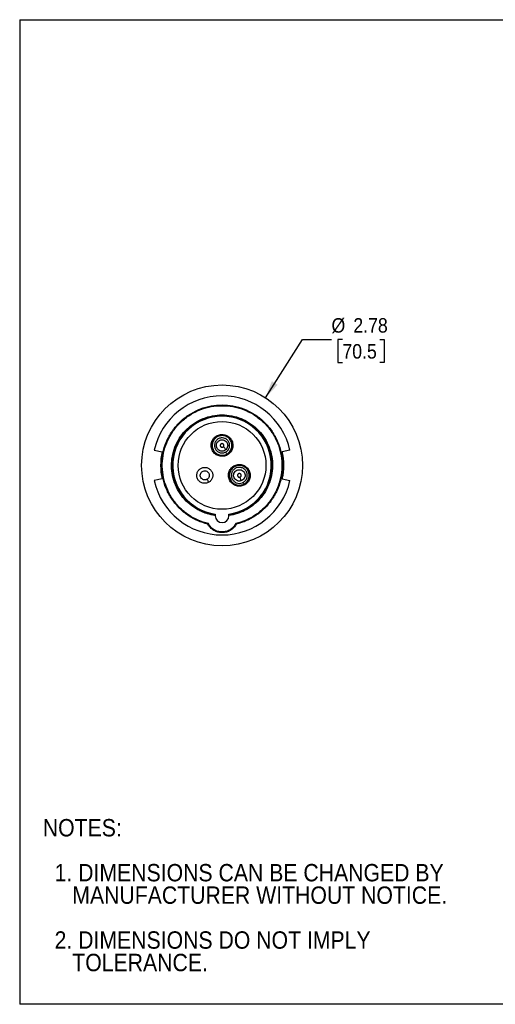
# Model space of a CAD drawing. Header units: inches. Extents: x 0 to 22, y 0 to 17.
# Tile 1 of 6: x 0 to 8.2, y 0 to 17. Entities that reach past the tile are written whole.
import ezdxf

# ---------------------------------------------------------------- set-up
doc = ezdxf.new("R2010")
doc.units = ezdxf.units.IN
doc.header["$LTSCALE"] = 2
doc.header["$MEASUREMENT"] = 0
doc.linetypes.add('SLD-Solid', pattern=[0])
doc.layers.add('DIMENSIONS', color=140, linetype='SLD-Solid', lineweight=25)
doc.layers.add('TEXT', color=140, linetype='SLD-Solid', lineweight=25)
doc.layers.add('SLD-DEFPOINTS', color=7, linetype='Continuous')
doc.styles.add('SLDTEXTSTYLE0', font='GOTHIC.TTF', dxfattribs={"width": 0.913})
doc.dimstyles.new('SLDDIMSTYLE0', dxfattribs={"dimtxt": 0.25, "dimasz": 0.3, "dimexe": 0, "dimexo": 0.0625, "dimgap": 0.0625, "dimtad": 0, "dimtih": 1, "dimtoh": 1, "dimrnd": 1e-09, "dimzin": 12, "dimdsep": 46, "dimtxsty": 'SLDTEXTSTYLE0', "dimsah": 1, "dimcen": 0, "dimadec": 0, "dimazin": 3, "dimtfac": 1, "dimtofl": 0, "dimtmove": 0, "dimatfit": 3, "dimfxl": 0, "dimfrac": 2, "dimtolj": 1, "dimtzin": 12, "dimarcsym": 0})

# ---------------------------------------------------------------- blocks, each defined once
blk = doc.blocks.new('Block2')
at = {"color": 7, "linetype": 'SLD-Solid', "lineweight": 18}
for p, q in [((22, 17), (0, 17)), ((0, 0), (0, 17)), ((22, 0), (0, 0))]:
    blk.add_line(p, q, dxfattribs=at)
blk = doc.blocks.new('SW_NOTE_0_3')
at = {"layer": 'TEXT', "color": 0, "char_height": 0.3, "attachment_point": 1, "style": 'SLDTEXTSTYLE0'}
for s, insert in [('NOTES:', (0, 0.383)), ('  1. DIMENSIONS CAN BE CHANGED BY     ', (0, -0.393)), ('     MANUFACTURER WITHOUT NOTICE.', (0, -0.781)), ('  2. DIMENSIONS DO NOT IMPLY ', (0, -1.556)), ('     TOLERANCE.', (0, -1.944))]:
    blk.add_mtext(s, dxfattribs=dict(at, insert=insert))
blk = doc.blocks.new('_D')
at = {"layer": 'DIMENSIONS'}
for p, q in [((4.241, 10.474), (4.882, 11.477)), ((4.882, 11.477), (5.382, 11.477)), ((5.57, 11.477), (5.494, 11.477)), ((5.494, 11.477), (5.494, 11.08)), ((6.217, 11.477), (6.293, 11.477)), ((6.293, 11.477), (6.293, 11.08)), ((5.494, 11.08), (5.57, 11.08)), ((6.293, 11.08), (6.217, 11.08))]:
    blk.add_line(p, q, dxfattribs=at)
blk.add_solid([(4.241, 10.474), (4.453, 10.695), (4.352, 10.759)], dxfattribs=at)
at = {"layer": 'DIMENSIONS', "char_height": 0.25, "attachment_point": 1, "style": 'SLDTEXTSTYLE0'}
for s, insert in [('%%c', (5.382, 11.847)), ('2.78', (5.759, 11.847)), ('70.5', (5.57, 11.399))]:
    blk.add_mtext(s, dxfattribs=dict(at, insert=insert))

msp = doc.modelspace()

# ---------------------------------------------------------------- linework, layer by layer
at = {"color": 7, "linetype": 'SLD-Solid'}
for p, q in [((0, 17), (0, 0)), ((0, 17), (22, 17)), ((22, 0), (0, 0))]:
    msp.add_line(p, q, dxfattribs=at)
for p, q in [((2.321, 9.566), (2.458, 9.537)), ((4.665, 9.566), (4.528, 9.537)), ((3.578, 9.502), (3.581, 9.497)), ((2.458, 9.073), (2.321, 9.044)), ((4.528, 9.073), (4.665, 9.044)), ((3.876, 8.986), (3.879, 8.98)), ((3.375, 8.463), (3.375, 8.435)), ((3.611, 8.435), (3.611, 8.463))]:
    msp.add_line(p, q)
for radius in [1.388, 0.758]:
    msp.add_circle((3.493, 9.305), radius)
for centre, radius, start, end in [((3.493, 9.305), 1.201, 12.5707, 167.4293), ((3.493, 9.305), 0.85, 277.9836, 262.0164), ((3.493, 9.305), 1.061, 167.3542, 192.6458), ((3.493, 9.305), 1.201, 192.5707, 347.4293), ((3.493, 8.435), 0.118, 180, 0)]:
    msp.add_arc(centre, radius, start, end)
for points, knots in [([(3.249, 8.291), (3.188, 8.305), (3.128, 8.326), (3.012, 8.377), (2.957, 8.408), (2.853, 8.479), (2.804, 8.519), (2.714, 8.608), (2.673, 8.657), (2.601, 8.76), (2.57, 8.815), (2.517, 8.93), (2.496, 8.99), (2.466, 9.113), (2.456, 9.176), (2.448, 9.302), (2.45, 9.365), (2.464, 9.49), (2.478, 9.552), (2.515, 9.673), (2.539, 9.732), (2.597, 9.844), (2.632, 9.897), (2.709, 9.997), (2.753, 10.043), (2.847, 10.127), (2.898, 10.165), (3.006, 10.23), (3.063, 10.258), (3.181, 10.303), (3.242, 10.32), (3.367, 10.343), (3.43, 10.348), (3.556, 10.348), (3.619, 10.343), (3.744, 10.32), (3.805, 10.303), (3.923, 10.258), (3.98, 10.23), (4.088, 10.165), (4.139, 10.127), (4.233, 10.043), (4.277, 9.997), (4.354, 9.897), (4.389, 9.844), (4.447, 9.732), (4.471, 9.673), (4.509, 9.552), (4.522, 9.49), (4.537, 9.365), (4.538, 9.302), (4.53, 9.176), (4.52, 9.113), (4.49, 8.99), (4.469, 8.93), (4.417, 8.815), (4.385, 8.76), (4.313, 8.657), (4.272, 8.608), (4.182, 8.519), (4.133, 8.479), (4.029, 8.408), (3.974, 8.377), (3.858, 8.326), (3.798, 8.305), (3.737, 8.291)], [0, 0, 0, 0, 0.03125, 0.03125, 0.0625, 0.0625, 0.09375, 0.09375, 0.125, 0.125, 0.15625, 0.15625, 0.1875, 0.1875, 0.21875, 0.21875, 0.25, 0.25, 0.28125, 0.28125, 0.3125, 0.3125, 0.34375, 0.34375, 0.375, 0.375, 0.40625, 0.40625, 0.4375, 0.4375, 0.46875, 0.46875, 0.5, 0.5, 0.53125, 0.53125, 0.5625, 0.5625, 0.59375, 0.59375, 0.625, 0.625, 0.65625, 0.65625, 0.6875, 0.6875, 0.71875, 0.71875, 0.75, 0.75, 0.78125, 0.78125, 0.8125, 0.8125, 0.84375, 0.84375, 0.875, 0.875, 0.90625, 0.90625, 0.9375, 0.9375, 0.96875, 0.96875, 1, 1, 1, 1]), ([(3.257, 8.301), (3.196, 8.315), (3.137, 8.335), (3.022, 8.385), (2.967, 8.415), (2.864, 8.485), (2.815, 8.525), (2.726, 8.613), (2.685, 8.661), (2.613, 8.763), (2.582, 8.818), (2.53, 8.931), (2.509, 8.991), (2.478, 9.112), (2.468, 9.174), (2.46, 9.299), (2.461, 9.362), (2.476, 9.486), (2.488, 9.547), (2.525, 9.667), (2.549, 9.725), (2.607, 9.836), (2.64, 9.889), (2.717, 9.988), (2.76, 10.034), (2.854, 10.117), (2.904, 10.154), (3.011, 10.219), (3.067, 10.247), (3.184, 10.291), (3.245, 10.308), (3.368, 10.331), (3.43, 10.336), (3.556, 10.336), (3.618, 10.331), (3.741, 10.308), (3.802, 10.291), (3.919, 10.247), (3.975, 10.219), (4.082, 10.154), (4.132, 10.117), (4.226, 10.034), (4.269, 9.988), (4.346, 9.889), (4.38, 9.836), (4.437, 9.725), (4.461, 9.667), (4.498, 9.547), (4.51, 9.486), (4.525, 9.362), (4.526, 9.299), (4.518, 9.174), (4.508, 9.112), (4.477, 8.991), (4.457, 8.931), (4.404, 8.818), (4.373, 8.763), (4.301, 8.661), (4.26, 8.613), (4.171, 8.525), (4.123, 8.485), (4.019, 8.415), (3.964, 8.385), (3.849, 8.335), (3.79, 8.315), (3.729, 8.301)], [0, 0, 0, 0, 0.03125, 0.03125, 0.0625, 0.0625, 0.09375, 0.09375, 0.125, 0.125, 0.15625, 0.15625, 0.1875, 0.1875, 0.21875, 0.21875, 0.25, 0.25, 0.28125, 0.28125, 0.3125, 0.3125, 0.34375, 0.34375, 0.375, 0.375, 0.40625, 0.40625, 0.4375, 0.4375, 0.46875, 0.46875, 0.5, 0.5, 0.53125, 0.53125, 0.5625, 0.5625, 0.59375, 0.59375, 0.625, 0.625, 0.65625, 0.65625, 0.6875, 0.6875, 0.71875, 0.71875, 0.75, 0.75, 0.78125, 0.78125, 0.8125, 0.8125, 0.84375, 0.84375, 0.875, 0.875, 0.90625, 0.90625, 0.9375, 0.9375, 0.96875, 0.96875, 1, 1, 1, 1]), ([(3.375, 8.441), (3.369, 8.442), (3.357, 8.444), (3.339, 8.447), (3.322, 8.45), (3.304, 8.454), (3.286, 8.458), (3.257, 8.465), (3.215, 8.478), (3.163, 8.497), (3.103, 8.524), (3.038, 8.56), (2.946, 8.622), (2.842, 8.717), (2.742, 8.852), (2.669, 9.004), (2.627, 9.167), (2.616, 9.335), (2.638, 9.502), (2.691, 9.661), (2.774, 9.808), (2.883, 9.936), (3.015, 10.041), (3.164, 10.118), (3.326, 10.166), (3.493, 10.182), (3.661, 10.166), (3.822, 10.118), (3.971, 10.041), (4.103, 9.936), (4.212, 9.808), (4.295, 9.661), (4.348, 9.502), (4.37, 9.335), (4.36, 9.167), (4.317, 9.004), (4.245, 8.852), (4.144, 8.717), (4.041, 8.622), (3.948, 8.56), (3.875, 8.519), (3.797, 8.486), (3.733, 8.466), (3.682, 8.453), (3.647, 8.446), (3.623, 8.443), (3.611, 8.441)], [0, 0, 0, 0, 0.003439, 0.006878, 0.010318, 0.013761, 0.017207, 0.020659, 0.031329, 0.04198, 0.052654, 0.068646, 0.084642, 0.116593, 0.148544, 0.180495, 0.212446, 0.244397, 0.276347, 0.308298, 0.340249, 0.3722, 0.404151, 0.436102, 0.468053, 0.500004, 0.531955, 0.563906, 0.595857, 0.627808, 0.659759, 0.69171, 0.72366, 0.755611, 0.787562, 0.819513, 0.851464, 0.883415, 0.915366, 0.931358, 0.947354, 0.963346, 0.979342, 0.986239, 0.993121, 1, 1, 1, 1]), ([(3.375, 8.453), (3.322, 8.46), (3.269, 8.473), (3.167, 8.507), (3.118, 8.529), (3.024, 8.582), (2.979, 8.613), (2.897, 8.682), (2.859, 8.721), (2.791, 8.804), (2.761, 8.849), (2.71, 8.944), (2.689, 8.994), (2.657, 9.097), (2.645, 9.15), (2.632, 9.256), (2.631, 9.31), (2.639, 9.418), (2.647, 9.471), (2.675, 9.575), (2.693, 9.626), (2.739, 9.723), (2.767, 9.77), (2.831, 9.857), (2.867, 9.897), (2.945, 9.971), (2.988, 10.004), (3.079, 10.061), (3.127, 10.086), (3.228, 10.125), (3.28, 10.14), (3.385, 10.16), (3.439, 10.165), (3.547, 10.165), (3.601, 10.16), (3.706, 10.14), (3.758, 10.125), (3.859, 10.086), (3.907, 10.061), (3.998, 10.004), (4.041, 9.971), (4.119, 9.897), (4.155, 9.857), (4.219, 9.77), (4.247, 9.723), (4.293, 9.626), (4.311, 9.575), (4.339, 9.471), (4.348, 9.418), (4.355, 9.31), (4.354, 9.256), (4.341, 9.15), (4.329, 9.097), (4.297, 8.994), (4.276, 8.944), (4.225, 8.849), (4.195, 8.804), (4.127, 8.721), (4.089, 8.682), (4.007, 8.613), (3.962, 8.582), (3.869, 8.529), (3.819, 8.507), (3.717, 8.473), (3.664, 8.46), (3.611, 8.453)], [0, 0, 0, 0, 0.03125, 0.03125, 0.0625, 0.0625, 0.09375, 0.09375, 0.125, 0.125, 0.15625, 0.15625, 0.1875, 0.1875, 0.21875, 0.21875, 0.25, 0.25, 0.28125, 0.28125, 0.3125, 0.3125, 0.34375, 0.34375, 0.375, 0.375, 0.40625, 0.40625, 0.4375, 0.4375, 0.46875, 0.46875, 0.5, 0.5, 0.53125, 0.53125, 0.5625, 0.5625, 0.59375, 0.59375, 0.625, 0.625, 0.65625, 0.65625, 0.6875, 0.6875, 0.71875, 0.71875, 0.75, 0.75, 0.78125, 0.78125, 0.8125, 0.8125, 0.84375, 0.84375, 0.875, 0.875, 0.90625, 0.90625, 0.9375, 0.9375, 0.96875, 0.96875, 1, 1, 1, 1]), ([(3.587, 9.487), (3.608, 9.499), (3.627, 9.516), (3.657, 9.555), (3.668, 9.577), (3.681, 9.625), (3.683, 9.65), (3.676, 9.698), (3.668, 9.722), (3.644, 9.765), (3.627, 9.784), (3.588, 9.814), (3.565, 9.825), (3.518, 9.837), (3.493, 9.839), (3.444, 9.833), (3.42, 9.825), (3.378, 9.8), (3.359, 9.783), (3.329, 9.744), (3.318, 9.722), (3.305, 9.674), (3.303, 9.649), (3.31, 9.601), (3.318, 9.577), (3.343, 9.534), (3.359, 9.515), (3.398, 9.485), (3.421, 9.474), (3.468, 9.462), (3.493, 9.46), (3.542, 9.466), (3.566, 9.474), (3.587, 9.487)], [0, 0, 0, 0, 0.0625, 0.0625, 0.125, 0.125, 0.1875, 0.1875, 0.25, 0.25, 0.3125, 0.3125, 0.375, 0.375, 0.4375, 0.4375, 0.5, 0.5, 0.5625, 0.5625, 0.625, 0.625, 0.6875, 0.6875, 0.75, 0.75, 0.8125, 0.8125, 0.875, 0.875, 0.9375, 0.9375, 1, 1, 1, 1]), ([(3.581, 9.497), (3.601, 9.508), (3.619, 9.524), (3.647, 9.561), (3.657, 9.582), (3.669, 9.626), (3.671, 9.65), (3.665, 9.695), (3.657, 9.718), (3.634, 9.758), (3.619, 9.775), (3.582, 9.803), (3.561, 9.814), (3.516, 9.826), (3.493, 9.827), (3.447, 9.821), (3.425, 9.814), (3.385, 9.791), (3.367, 9.775), (3.339, 9.738), (3.329, 9.717), (3.317, 9.673), (3.315, 9.649), (3.321, 9.604), (3.329, 9.581), (3.352, 9.541), (3.367, 9.524), (3.404, 9.496), (3.425, 9.485), (3.47, 9.473), (3.493, 9.472), (3.539, 9.478), (3.561, 9.485), (3.581, 9.497)], [0, 0, 0, 0, 0.0625, 0.0625, 0.125, 0.125, 0.1875, 0.1875, 0.25, 0.25, 0.3125, 0.3125, 0.375, 0.375, 0.4375, 0.4375, 0.5, 0.5, 0.5625, 0.5625, 0.625, 0.625, 0.6875, 0.6875, 0.75, 0.75, 0.8125, 0.8125, 0.875, 0.875, 0.9375, 0.9375, 1, 1, 1, 1]), ([(3.578, 9.502), (3.559, 9.491), (3.537, 9.484), (3.493, 9.478), (3.471, 9.48), (3.428, 9.491), (3.407, 9.501), (3.372, 9.528), (3.357, 9.545), (3.335, 9.584), (3.327, 9.605), (3.322, 9.649), (3.323, 9.672), (3.335, 9.715), (3.345, 9.735), (3.372, 9.771), (3.389, 9.786), (3.427, 9.808), (3.449, 9.815), (3.493, 9.821), (3.516, 9.819), (3.559, 9.808), (3.579, 9.798), (3.614, 9.771), (3.629, 9.754), (3.651, 9.715), (3.659, 9.694), (3.664, 9.65), (3.663, 9.627), (3.651, 9.584), (3.641, 9.564), (3.614, 9.528), (3.597, 9.513), (3.578, 9.502)], [0, 0, 0, 0, 0.0625, 0.0625, 0.125, 0.125, 0.1875, 0.1875, 0.25, 0.25, 0.3125, 0.3125, 0.375, 0.375, 0.4375, 0.4375, 0.5, 0.5, 0.5625, 0.5625, 0.625, 0.625, 0.6875, 0.6875, 0.75, 0.75, 0.8125, 0.8125, 0.875, 0.875, 0.9375, 0.9375, 1, 1, 1, 1]), ([(3.558, 9.536), (3.544, 9.528), (3.527, 9.522), (3.493, 9.518), (3.476, 9.519), (3.443, 9.528), (3.427, 9.535), (3.4, 9.556), (3.388, 9.569), (3.371, 9.599), (3.366, 9.615), (3.361, 9.649), (3.362, 9.667), (3.371, 9.7), (3.379, 9.716), (3.4, 9.743), (3.413, 9.754), (3.442, 9.771), (3.459, 9.777), (3.493, 9.781), (3.51, 9.78), (3.543, 9.771), (3.559, 9.764), (3.586, 9.743), (3.598, 9.73), (3.615, 9.7), (3.62, 9.684), (3.625, 9.65), (3.624, 9.632), (3.615, 9.599), (3.607, 9.583), (3.586, 9.556), (3.573, 9.545), (3.558, 9.536)], [0, 0, 0, 0, 0.0625, 0.0625, 0.125, 0.125, 0.1875, 0.1875, 0.25, 0.25, 0.3125, 0.3125, 0.375, 0.375, 0.4375, 0.4375, 0.5, 0.5, 0.5625, 0.5625, 0.625, 0.625, 0.6875, 0.6875, 0.75, 0.75, 0.8125, 0.8125, 0.875, 0.875, 0.9375, 0.9375, 1, 1, 1, 1]), ([(3.423, 9.58), (3.414, 9.589), (3.407, 9.6), (3.397, 9.624), (3.395, 9.637), (3.395, 9.662), (3.397, 9.675), (3.407, 9.699), (3.414, 9.71), (3.433, 9.728), (3.443, 9.735), (3.467, 9.745), (3.48, 9.748), (3.506, 9.748), (3.519, 9.745), (3.543, 9.735), (3.554, 9.728), (3.563, 9.719)], [0, 0, 0, 0, 0.125, 0.125, 0.25, 0.25, 0.375, 0.375, 0.5, 0.5, 0.625, 0.625, 0.75, 0.75, 0.875, 0.875, 1, 1, 1, 1]), ([(3.563, 9.719), (3.572, 9.71), (3.579, 9.699), (3.589, 9.675), (3.591, 9.662), (3.591, 9.637), (3.589, 9.624), (3.579, 9.6), (3.572, 9.589), (3.563, 9.58)], [0, 0, 0, 0, 0.25, 0.25, 0.5, 0.5, 0.75, 0.75, 1, 1, 1, 1]), ([(3.563, 9.58), (3.554, 9.571), (3.543, 9.563), (3.519, 9.554), (3.506, 9.551), (3.48, 9.551), (3.467, 9.554), (3.443, 9.563), (3.433, 9.571), (3.423, 9.58)], [0, 0, 0, 0, 0.25, 0.25, 0.5, 0.5, 0.75, 0.75, 1, 1, 1, 1]), ([(3.515, 9.627), (3.516, 9.628), (3.518, 9.63), (3.52, 9.633), (3.522, 9.636), (3.523, 9.64), (3.524, 9.645), (3.525, 9.653), (3.523, 9.662), (3.518, 9.67), (3.511, 9.676), (3.502, 9.68), (3.493, 9.681), (3.484, 9.68), (3.475, 9.676), (3.468, 9.67), (3.464, 9.662), (3.461, 9.653), (3.462, 9.645), (3.463, 9.639), (3.465, 9.635), (3.468, 9.631), (3.47, 9.628), (3.471, 9.627)], [0, 0, 0, 0, 0.025392, 0.050262, 0.074963, 0.099857, 0.125297, 0.18768, 0.250214, 0.312597, 0.375131, 0.437514, 0.500048, 0.562431, 0.624966, 0.687349, 0.749883, 0.812266, 0.8748, 0.906026, 0.9374, 0.968663, 1, 1, 1, 1]), ([(3.471, 9.627), (3.472, 9.627), (3.473, 9.625), (3.476, 9.623), (3.478, 9.622), (3.482, 9.62), (3.487, 9.618), (3.493, 9.618), (3.499, 9.618), (3.505, 9.62), (3.511, 9.623), (3.514, 9.626), (3.515, 9.627)], [0, 0, 0, 0, 0.062777, 0.125, 0.187279, 0.250222, 0.374962, 0.500146, 0.624886, 0.750071, 0.874925, 1, 1, 1, 1]), ([(3.515, 9.627), (3.521, 9.622), (3.527, 9.616), (3.539, 9.604), (3.544, 9.598), (3.553, 9.589), (3.557, 9.586), (3.562, 9.581), (3.563, 9.58), (3.563, 9.58)], [0, 0, 0, 0, 0.25, 0.25, 0.5, 0.5, 0.75, 0.75, 1, 1, 1, 1]), ([(3.578, 9.502), (3.578, 9.503), (3.575, 9.507), (3.568, 9.519), (3.563, 9.528), (3.558, 9.536)], [0, 0, 0, 0, 0.5, 0.5, 1, 1, 1, 1]), ([(4.528, 9.537), (4.53, 9.53), (4.533, 9.516), (4.537, 9.495), (4.541, 9.475), (4.544, 9.453), (4.546, 9.432), (4.549, 9.411), (4.551, 9.39), (4.552, 9.369), (4.553, 9.348), (4.554, 9.326), (4.554, 9.299), (4.554, 9.266), (4.551, 9.227), (4.548, 9.188), (4.543, 9.149), (4.536, 9.111), (4.531, 9.085), (4.528, 9.073)], [0, 0, 0, 0, 0.045585, 0.09109, 0.136532, 0.181929, 0.2273, 0.272664, 0.318038, 0.363441, 0.408892, 0.454409, 0.50001, 0.583517, 0.666804, 0.749982, 0.833165, 0.916467, 1, 1, 1, 1]), ([(3.587, 9.487), (3.586, 9.489), (3.584, 9.492), (3.582, 9.495), (3.581, 9.497), (3.581, 9.497)], [0, 0, 0, 0, 0.5, 0.5, 1, 1, 1, 1]), ([(3.264, 9.013), (3.248, 9.004), (3.231, 8.998), (3.195, 8.994), (3.176, 8.995), (3.142, 9.004), (3.125, 9.012), (3.097, 9.034), (3.084, 9.048), (3.066, 9.079), (3.06, 9.097), (3.056, 9.133), (3.057, 9.151), (3.066, 9.186), (3.074, 9.202), (3.096, 9.231), (3.11, 9.243), (3.126, 9.252)], [0, 0, 0, 0, 0.125, 0.125, 0.25, 0.25, 0.375, 0.375, 0.5, 0.5, 0.625, 0.625, 0.75, 0.75, 0.875, 0.875, 1, 1, 1, 1]), ([(3.234, 9.065), (3.225, 9.059), (3.215, 9.056), (3.195, 9.053), (3.184, 9.054), (3.164, 9.059), (3.155, 9.064), (3.139, 9.077), (3.132, 9.084), (3.121, 9.102), (3.118, 9.112), (3.115, 9.133), (3.116, 9.143), (3.121, 9.163), (3.126, 9.173), (3.139, 9.189), (3.146, 9.196), (3.155, 9.201)], [0, 0, 0, 0, 0.125, 0.125, 0.25, 0.25, 0.375, 0.375, 0.5, 0.5, 0.625, 0.625, 0.75, 0.75, 0.875, 0.875, 1, 1, 1, 1]), ([(3.126, 9.252), (3.141, 9.261), (3.159, 9.267), (3.195, 9.272), (3.213, 9.271), (3.248, 9.261), (3.264, 9.253), (3.293, 9.231), (3.305, 9.217), (3.323, 9.186), (3.329, 9.169), (3.334, 9.133), (3.332, 9.115), (3.323, 9.08), (3.315, 9.063), (3.293, 9.035), (3.279, 9.022), (3.264, 9.013)], [0, 0, 0, 0, 0.125, 0.125, 0.25, 0.25, 0.375, 0.375, 0.5, 0.5, 0.625, 0.625, 0.75, 0.75, 0.875, 0.875, 1, 1, 1, 1]), ([(3.155, 9.201), (3.164, 9.206), (3.174, 9.209), (3.195, 9.212), (3.205, 9.211), (3.225, 9.206), (3.234, 9.201), (3.251, 9.189), (3.258, 9.181), (3.268, 9.163), (3.271, 9.153), (3.274, 9.133), (3.273, 9.122), (3.268, 9.102), (3.263, 9.093), (3.251, 9.077), (3.243, 9.07), (3.234, 9.065)], [0, 0, 0, 0, 0.125, 0.125, 0.25, 0.25, 0.375, 0.375, 0.5, 0.5, 0.625, 0.625, 0.75, 0.75, 0.875, 0.875, 1, 1, 1, 1]), ([(3.885, 8.97), (3.907, 8.982), (3.926, 8.999), (3.956, 9.038), (3.967, 9.06), (3.979, 9.108), (3.981, 9.133), (3.975, 9.182), (3.966, 9.205), (3.942, 9.248), (3.925, 9.267), (3.886, 9.297), (3.864, 9.308), (3.816, 9.321), (3.791, 9.322), (3.742, 9.316), (3.719, 9.308), (3.676, 9.283), (3.657, 9.267), (3.627, 9.228), (3.616, 9.205), (3.603, 9.158), (3.602, 9.133), (3.608, 9.084), (3.616, 9.06), (3.641, 9.017), (3.657, 8.999), (3.696, 8.969), (3.719, 8.958), (3.766, 8.945), (3.792, 8.943), (3.84, 8.95), (3.864, 8.958), (3.885, 8.97)], [0, 0, 0, 0, 0.0625, 0.0625, 0.125, 0.125, 0.1875, 0.1875, 0.25, 0.25, 0.3125, 0.3125, 0.375, 0.375, 0.4375, 0.4375, 0.5, 0.5, 0.5625, 0.5625, 0.625, 0.625, 0.6875, 0.6875, 0.75, 0.75, 0.8125, 0.8125, 0.875, 0.875, 0.9375, 0.9375, 1, 1, 1, 1]), ([(3.879, 8.98), (3.899, 8.992), (3.917, 9.007), (3.945, 9.044), (3.956, 9.065), (3.968, 9.109), (3.969, 9.133), (3.963, 9.179), (3.956, 9.201), (3.932, 9.241), (3.917, 9.259), (3.88, 9.287), (3.859, 9.297), (3.815, 9.309), (3.791, 9.31), (3.746, 9.304), (3.723, 9.297), (3.683, 9.274), (3.666, 9.258), (3.638, 9.222), (3.627, 9.201), (3.615, 9.156), (3.614, 9.133), (3.62, 9.087), (3.627, 9.065), (3.65, 9.025), (3.666, 9.007), (3.702, 8.979), (3.723, 8.969), (3.768, 8.957), (3.792, 8.955), (3.837, 8.961), (3.86, 8.969), (3.879, 8.98)], [0, 0, 0, 0, 0.0625, 0.0625, 0.125, 0.125, 0.1875, 0.1875, 0.25, 0.25, 0.3125, 0.3125, 0.375, 0.375, 0.4375, 0.4375, 0.5, 0.5, 0.5625, 0.5625, 0.625, 0.625, 0.6875, 0.6875, 0.75, 0.75, 0.8125, 0.8125, 0.875, 0.875, 0.9375, 0.9375, 1, 1, 1, 1]), ([(3.876, 8.986), (3.857, 8.974), (3.836, 8.967), (3.792, 8.961), (3.769, 8.963), (3.726, 8.974), (3.706, 8.984), (3.67, 9.011), (3.655, 9.028), (3.633, 9.067), (3.626, 9.089), (3.62, 9.133), (3.621, 9.155), (3.633, 9.198), (3.643, 9.219), (3.67, 9.254), (3.687, 9.269), (3.726, 9.291), (3.747, 9.298), (3.791, 9.304), (3.814, 9.303), (3.857, 9.291), (3.877, 9.281), (3.913, 9.254), (3.927, 9.237), (3.95, 9.198), (3.957, 9.177), (3.963, 9.133), (3.961, 9.11), (3.95, 9.067), (3.94, 9.047), (3.913, 9.012), (3.896, 8.997), (3.876, 8.986)], [0, 0, 0, 0, 0.0625, 0.0625, 0.125, 0.125, 0.1875, 0.1875, 0.25, 0.25, 0.3125, 0.3125, 0.375, 0.375, 0.4375, 0.4375, 0.5, 0.5, 0.5625, 0.5625, 0.625, 0.625, 0.6875, 0.6875, 0.75, 0.75, 0.8125, 0.8125, 0.875, 0.875, 0.9375, 0.9375, 1, 1, 1, 1]), ([(3.929, 9.133), (3.929, 9.115), (3.926, 9.097), (3.912, 9.063), (3.902, 9.048), (3.876, 9.023), (3.861, 9.012), (3.827, 8.999), (3.809, 8.995), (3.773, 8.995), (3.755, 8.999), (3.722, 9.012), (3.707, 9.023), (3.681, 9.048), (3.671, 9.063), (3.657, 9.097), (3.654, 9.115), (3.654, 9.151), (3.657, 9.169), (3.671, 9.202), (3.681, 9.217), (3.707, 9.243), (3.722, 9.253), (3.755, 9.267), (3.773, 9.271), (3.809, 9.271), (3.827, 9.267), (3.861, 9.253), (3.876, 9.243), (3.902, 9.217), (3.912, 9.202), (3.926, 9.169), (3.929, 9.151), (3.929, 9.133)], [0, 0, 0, 0, 0.0625, 0.0625, 0.125, 0.125, 0.1875, 0.1875, 0.25, 0.25, 0.3125, 0.3125, 0.375, 0.375, 0.4375, 0.4375, 0.5, 0.5, 0.5625, 0.5625, 0.625, 0.625, 0.6875, 0.6875, 0.75, 0.75, 0.8125, 0.8125, 0.875, 0.875, 0.9375, 0.9375, 1, 1, 1, 1]), ([(3.696, 9.107), (3.693, 9.12), (3.692, 9.133), (3.695, 9.158), (3.7, 9.171), (3.713, 9.193), (3.721, 9.203), (3.742, 9.219), (3.753, 9.224), (3.778, 9.231), (3.791, 9.232), (3.817, 9.229), (3.829, 9.224), (3.852, 9.212), (3.862, 9.203), (3.877, 9.182), (3.883, 9.171), (3.886, 9.158)], [0, 0, 0, 0, 0.125, 0.125, 0.25, 0.25, 0.375, 0.375, 0.5, 0.5, 0.625, 0.625, 0.75, 0.75, 0.875, 0.875, 1, 1, 1, 1]), ([(3.264, 9.013), (3.264, 9.013), (3.263, 9.015), (3.26, 9.02), (3.258, 9.024), (3.252, 9.033), (3.249, 9.039), (3.242, 9.051), (3.238, 9.058), (3.234, 9.065)], [0, 0, 0, 0, 0.25, 0.25, 0.5, 0.5, 0.75, 0.75, 1, 1, 1, 1]), ([(3.817, 9.038), (3.804, 9.034), (3.791, 9.033), (3.766, 9.037), (3.753, 9.041), (3.731, 9.054), (3.721, 9.063), (3.705, 9.083), (3.7, 9.095), (3.696, 9.107)], [0, 0, 0, 0, 0.25, 0.25, 0.5, 0.5, 0.75, 0.75, 1, 1, 1, 1]), ([(3.8, 9.102), (3.801, 9.103), (3.803, 9.103), (3.806, 9.105), (3.81, 9.107), (3.812, 9.109), (3.816, 9.113), (3.821, 9.12), (3.823, 9.129), (3.823, 9.138), (3.82, 9.147), (3.815, 9.155), (3.807, 9.16), (3.799, 9.164), (3.789, 9.165), (3.78, 9.163), (3.772, 9.158), (3.765, 9.151), (3.762, 9.144), (3.76, 9.138), (3.76, 9.134), (3.76, 9.129), (3.761, 9.126), (3.761, 9.125)], [0, 0, 0, 0, 0.025392, 0.050262, 0.074963, 0.099857, 0.125297, 0.18768, 0.250214, 0.312597, 0.375131, 0.437514, 0.500048, 0.562431, 0.624966, 0.687349, 0.749883, 0.812266, 0.8748, 0.906026, 0.9374, 0.968663, 1, 1, 1, 1]), ([(3.761, 9.125), (3.761, 9.124), (3.762, 9.122), (3.763, 9.119), (3.765, 9.116), (3.767, 9.113), (3.77, 9.109), (3.776, 9.105), (3.781, 9.103), (3.787, 9.101), (3.793, 9.101), (3.798, 9.102), (3.8, 9.102)], [0, 0, 0, 0, 0.062777, 0.125, 0.187279, 0.250222, 0.374962, 0.500146, 0.624886, 0.750071, 0.874925, 1, 1, 1, 1]), ([(3.8, 9.102), (3.802, 9.095), (3.804, 9.086), (3.808, 9.071), (3.81, 9.063), (3.813, 9.05), (3.815, 9.045), (3.816, 9.039), (3.817, 9.038), (3.817, 9.038)], [0, 0, 0, 0, 0.25, 0.25, 0.5, 0.5, 0.75, 0.75, 1, 1, 1, 1]), ([(3.886, 9.158), (3.89, 9.146), (3.891, 9.133), (3.887, 9.107), (3.883, 9.095), (3.87, 9.072), (3.862, 9.063), (3.841, 9.047), (3.829, 9.041), (3.817, 9.038)], [0, 0, 0, 0, 0.25, 0.25, 0.5, 0.5, 0.75, 0.75, 1, 1, 1, 1]), ([(3.876, 8.986), (3.876, 8.986), (3.874, 8.989), (3.868, 8.999), (3.864, 9.006), (3.86, 9.013)], [0, 0, 0, 0, 0.5, 0.5, 1, 1, 1, 1]), ([(3.885, 8.97), (3.884, 8.972), (3.882, 8.975), (3.88, 8.979), (3.88, 8.98), (3.879, 8.98)], [0, 0, 0, 0, 0.5, 0.5, 1, 1, 1, 1]), ([(3.257, 8.301), (3.257, 8.3), (3.256, 8.299), (3.255, 8.297), (3.253, 8.296), (3.253, 8.295), (3.251, 8.293), (3.25, 8.292), (3.249, 8.291), (3.249, 8.291), (3.249, 8.291)], [0, 0, 0, 0, 0.12212, 0.233374, 0.333732, 0.423193, 0.501791, 0.676229, 0.841682, 1, 1, 1, 1]), ([(3.737, 8.291), (3.725, 8.269), (3.711, 8.248), (3.676, 8.212), (3.657, 8.196), (3.614, 8.17), (3.591, 8.16), (3.543, 8.147), (3.518, 8.144), (3.468, 8.144), (3.443, 8.147), (3.395, 8.16), (3.372, 8.17), (3.329, 8.196), (3.31, 8.212), (3.276, 8.248), (3.261, 8.269), (3.249, 8.291)], [0, 0, 0, 0, 0.125, 0.125, 0.25, 0.25, 0.375, 0.375, 0.5, 0.5, 0.625, 0.625, 0.75, 0.75, 0.875, 0.875, 1, 1, 1, 1]), ([(3.729, 8.301), (3.718, 8.279), (3.704, 8.259), (3.671, 8.223), (3.652, 8.207), (3.611, 8.182), (3.588, 8.172), (3.542, 8.159), (3.517, 8.155), (3.469, 8.155), (3.444, 8.159), (3.398, 8.172), (3.375, 8.182), (3.334, 8.207), (3.315, 8.223), (3.282, 8.259), (3.268, 8.279), (3.257, 8.301)], [0, 0, 0, 0, 0.125, 0.125, 0.25, 0.25, 0.375, 0.375, 0.5, 0.5, 0.625, 0.625, 0.75, 0.75, 0.875, 0.875, 1, 1, 1, 1]), ([(3.737, 8.291), (3.737, 8.291), (3.737, 8.291), (3.736, 8.291), (3.736, 8.292), (3.735, 8.293), (3.734, 8.294), (3.732, 8.297), (3.73, 8.299), (3.729, 8.301)], [0, 0, 0, 0, 0.094561, 0.191408, 0.29099, 0.393708, 0.499909, 0.716238, 1, 1, 1, 1])]:
    msp.add_open_spline(points, degree=3, knots=knots)

# ---------------------------------------------------------------- block references
at = {"layer": 'SLD-DEFPOINTS'}
msp.add_blockref('Block2', (0, 0), dxfattribs=at)
at = {"layer": 'TEXT'}
msp.add_blockref('SW_NOTE_0_3', (0.399, 2.816), dxfattribs=at)

# ---------------------------------------------------------------- dimensions: what is measured, and where the dimension line sits
at = {"layer": 'DIMENSIONS'}
dim = msp.add_diameter_dim_2p(p1=(2.745, 8.136), p2=(4.241, 10.474), dimstyle='SLDDIMSTYLE0', dxfattribs=at)
dim.commit()
dim.dimension.update_dxf_attribs({"geometry": '_D', "text_midpoint": (5.894, 11.477), "dimtype": 163})

doc.saveas('drawing.dxf')
